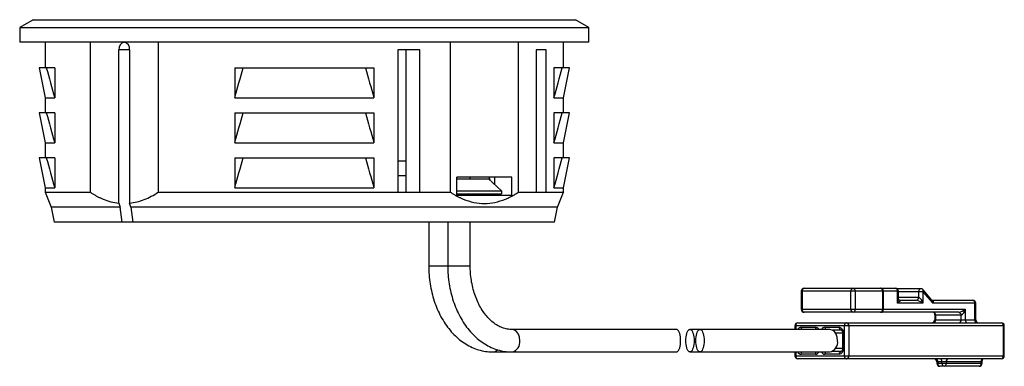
# Model space of a CAD drawing. Header units: millimetres. Extents: x -19 to 46.7, y -12.6 to 10.5.
import ezdxf

# ---------------------------------------------------------------- set-up
doc = ezdxf.new("R2010")
doc.units = ezdxf.units.MM

msp = doc.modelspace()

# ---------------------------------------------------------------- linework, layer by layer
at = {"color": 7, "linetype": 'Continuous', "lineweight": 25}
for p, q in [((-18.1, 10.5), (-19, 9.98)), ((-19, 9.98), (-19, 9)), ((-19, 9.98), (19, 9.98)), ((-18.1, 10.5), (18.1, 10.5)), ((19, 9.98), (18.1, 10.5)), ((19, 9), (19, 9.98)), ((19, 9), (-19, 9)), ((-17.3, 9), (-17.3, 7.3)), ((-14.289, 9), (-14.289, -1)), ((-9.754, 9), (-9.754, -1)), ((9.753, -1), (9.753, 9)), ((14.289, -1), (14.289, 9)), ((17.3, 7.3), (17.3, 9)), ((-12.374, -1.731), (-12.374, 8.5)), ((-11.667, 8.5), (-12.374, 8.5)), ((-11.667, 8.5), (-11.667, -1.731)), ((7.709, 8.5), (6.237, 8.5)), ((6.237, 8.5), (6.237, -1)), ((6.81, -1), (6.81, 8.5)), ((7.709, -1), (7.709, 8.5)), ((16.137, 8.5), (15.487, 8.5)), ((15.487, 8.5), (15.487, -1)), ((16.137, -1), (16.137, 8.5)), ((-17.7, 7.3), (-17.3, 5.3)), ((-16.665, 7.3), (-17.7, 7.3)), ((-16.665, 7.3), (-16.665, 5.3)), ((-4.644, 7.3), (4.644, 7.3)), ((-4.644, 7.3), (-4.644, 5.3)), ((4.644, 7.3), (4.644, 5.3)), ((16.665, 7.3), (16.665, 5.3)), ((17.7, 7.3), (16.665, 7.3)), ((17.3, 5.3), (17.7, 7.3)), ((-17.3, 5.3), (-17.3, 4.3)), ((-17.3, 5.3), (-16.665, 5.3)), ((16.665, 5.3), (17.3, 5.3)), ((17.3, 4.3), (17.3, 5.3)), ((-17.7, 4.3), (-17.3, 2.3)), ((-16.665, 4.3), (-17.7, 4.3)), ((-16.665, 4.3), (-16.665, 2.3)), ((-4.644, 4.3), (4.644, 4.3)), ((-4.644, 4.3), (-4.644, 2.3)), ((4.644, 4.3), (4.644, 2.3)), ((16.665, 4.3), (16.665, 2.3)), ((17.7, 4.3), (16.665, 4.3)), ((17.3, 2.3), (17.7, 4.3)), ((-17.3, 2.3), (-17.3, 1.3)), ((-17.3, 2.3), (-16.665, 2.3)), ((16.665, 2.3), (17.3, 2.3)), ((17.3, 1.3), (17.3, 2.3)), ((-17.7, 1.3), (-17.3, -0.7)), ((-16.665, 1.3), (-17.7, 1.3)), ((-16.665, 1.3), (-16.665, -0.7)), ((-4.644, 1.3), (4.644, 1.3)), ((-4.644, 1.3), (-4.644, -0.7)), ((4.644, 1.3), (4.644, -0.7)), ((6.237, 1.1), (6.81, 1.1)), ((16.665, 1.3), (16.665, -0.7)), ((17.7, 1.3), (16.665, 1.3)), ((17.3, -0.7), (17.7, 1.3)), ((6.81, 0.1), (6.237, 0.1)), ((13.859, 0), (10.182, 0)), ((10.182, -1.2), (10.182, 0)), ((11.074, -0.1), (11.074, 0)), ((12.728, -0.5), (12.728, 0)), ((13.859, -1.2), (13.859, 0)), ((10.182, -0.1), (12.304, -0.1)), ((12.304, -0.1), (13.152, -0.9)), ((-17.3, -0.7), (-17.3, -1)), ((-17.3, -0.7), (-16.665, -0.7)), ((-17.3, -1), (-16.9, -2)), ((-17.3, -1), (-14.289, -1)), ((-9.754, -1), (9.752, -1)), ((6.237, -1), (7.709, -1)), ((10.182, -0.9), (13.152, -0.9)), ((10.182, -1.1), (13.152, -1.1)), ((10.182, -1.2), (13.859, -1.2)), ((12.551, -1.2), (12.551, -1.1)), ((12.728, -1.2), (12.728, -1.1)), ((13.152, -0.9), (13.152, -1.1)), ((14.289, -1), (17.3, -1)), ((15.487, -1), (16.137, -1)), ((16.665, -0.7), (17.3, -0.7)), ((16.9, -2), (17.3, -1)), ((17.3, -1), (17.3, -0.7)), ((-12.374, -1.731), (-12.298, -2)), ((-11.591, -2), (-11.667, -1.731)), ((-16.9, -2), (-16.7, -3)), ((-12.298, -2), (-16.9, -2)), ((-12.157, -3), (-12.298, -2)), ((16.9, -2), (-11.591, -2)), ((-11.591, -2), (-11.45, -3)), ((16.7, -3), (16.9, -2)), ((16.7, -3), (-16.7, -3)), ((-11.455, -3), (-11.455, -2.963)), ((8.301, -3), (8.301, -5.9)), ((9.574, -3), (9.574, -5.9)), ((11.074, -5.9), (11.074, -3)), ((8.301, -5.9), (11.074, -5.9)), ((33.175, -7.605), (33.175, -8.805)), ((39.657, -7.605), (33.175, -7.605)), ((33.234, -7.605), (33.234, -8.805)), ((33.375, -7.405), (39.457, -7.405)), ((36.487, -8.805), (36.487, -7.605)), ((36.77, -7.605), (36.77, -8.805)), ((38.608, -8.805), (38.608, -7.605)), ((38.667, -8.805), (38.667, -7.605)), ((41.154, -7.432), (39.557, -7.432)), ((39.598, -8.405), (39.598, -7.605)), ((39.657, -8.122), (39.657, -7.605)), ((41.295, -7.632), (39.657, -7.632)), ((41.012, -8.005), (41.012, -7.632)), ((41.295, -7.632), (41.295, -8.405)), ((41.951, -8.405), (41.295, -7.632)), ((41.896, -8.198), (41.306, -7.503)), ((41.295, -8.405), (39.598, -8.405)), ((39.657, -8.005), (41.012, -8.005)), ((39.739, -8.205), (40.871, -8.205)), ((41.912, -8.205), (44.618, -8.205)), ((44.818, -8.405), (41.951, -8.405)), ((44.76, -9.505), (44.76, -8.405)), ((44.818, -9.505), (44.818, -8.405)), ((33.175, -8.805), (44.123, -8.805)), ((43.699, -9.005), (33.375, -9.005)), ((42.085, -9.088), (42.085, -9.505)), ((44.123, -8.805), (44.123, -9.505)), ((32.951, -9.705), (46.528, -9.705)), ((42.085, -9.505), (44.818, -9.505)), ((43.841, -9.205), (42.144, -9.205)), ((42.144, -9.205), (42.144, -9.505)), ((43.841, -9.505), (43.841, -9.205)), ((24.845, -10.15), (13.859, -10.15)), ((35.072, -10.15), (25.745, -10.15)), ((32.751, -9.905), (32.751, -10.15)), ((46.728, -9.905), (32.751, -9.905)), ((32.81, -9.905), (32.81, -10.15)), ((33.163, -10.005), (34.118, -10.005)), ((34.754, -10.005), (35.709, -10.005)), ((35.85, -10.205), (35.272, -10.205)), ((35.992, -10.405), (35.471, -10.405)), ((35.933, -10.405), (35.933, -11.405)), ((35.992, -10.405), (35.992, -11.405)), ((36.062, -11.905), (36.062, -9.905)), ((36.345, -9.905), (36.345, -11.905)), ((46.669, -11.905), (46.669, -9.905)), ((46.728, -11.905), (46.728, -9.905)), ((12.587, -11.65), (24.845, -11.65)), ((25.745, -11.65), (35.072, -11.65)), ((32.751, -11.65), (32.751, -11.905)), ((32.81, -11.65), (32.81, -11.905)), ((34.118, -11.805), (33.163, -11.805)), ((35.709, -11.805), (34.754, -11.805)), ((35.253, -11.605), (35.85, -11.605)), ((35.465, -11.405), (35.992, -11.405)), ((32.751, -11.905), (46.728, -11.905)), ((46.528, -12.105), (32.951, -12.105)), ((42.226, -12.305), (42.226, -12.405)), ((45.243, -12.305), (42.226, -12.305)), ((42.226, -12.405), (45.243, -12.405)), ((42.285, -12.305), (42.285, -12.405)), ((42.568, -12.405), (42.568, -12.305)), ((42.851, -12.305), (42.851, -12.405)), ((45.184, -12.405), (45.184, -12.305)), ((45.243, -12.405), (45.243, -12.305)), ((45.043, -12.605), (42.426, -12.605))]:
    msp.add_line(p, q, dxfattribs=at)
at = {"color": 7, "linetype": 'Continuous', "lineweight": 25, "flags": 128}
for points in [[(-4.644, 5.3), (-3.502, 5.3), (-2.344, 5.3), (-1.175, 5.3), (0, 5.3), (1.175, 5.3), (2.344, 5.3), (3.502, 5.3), (4.644, 5.3)], [(-4.644, 2.3), (-3.502, 2.3), (-2.344, 2.3), (-1.175, 2.3), (0, 2.3), (1.175, 2.3), (2.344, 2.3), (3.502, 2.3), (4.644, 2.3)], [(12.326, 0), (12.347, -0.051), (12.393, -0.184)], [(-4.644, -0.7), (-3.502, -0.7), (-2.344, -0.7), (-1.175, -0.7), (0, -0.7), (1.175, -0.7), (2.344, -0.7), (3.502, -0.7), (4.644, -0.7)], [(39.739, -8.205), (39.76, -8.208), (39.771, -8.217), (39.772, -8.232), (39.764, -8.252), (39.747, -8.277), (39.72, -8.305), (39.686, -8.337), (39.645, -8.37), (39.598, -8.405)], [(41.912, -8.205), (41.938, -8.209), (41.958, -8.22), (41.973, -8.239), (41.982, -8.264), (41.984, -8.294), (41.979, -8.329), (41.968, -8.366), (41.951, -8.405)], [(42.144, -9.205), (42.119, -9.198), (42.101, -9.176), (42.089, -9.141), (42.085, -9.094), (42.085, -9.091)], [(14.39, -10.9), (14.364, -10.668), (14.288, -10.459), (14.171, -10.293), (14.023, -10.187), (13.862, -10.15)], [(24.845, -11.65), (24.894, -11.639), (24.94, -11.605), (24.984, -11.55), (25.024, -11.475), (25.058, -11.382), (25.086, -11.275), (25.106, -11.157), (25.119, -11.03), (25.123, -10.9), (25.119, -10.77), (25.106, -10.643), (25.086, -10.525), (25.058, -10.418), (25.024, -10.325), (24.984, -10.25), (24.94, -10.195), (24.894, -10.161), (24.845, -10.15), (24.845, -10.15)], [(25.467, -10.9), (25.471, -10.77), (25.484, -10.643), (25.504, -10.525), (25.532, -10.418), (25.566, -10.325), (25.606, -10.25), (25.65, -10.195), (25.697, -10.161), (25.745, -10.15), (25.793, -10.161), (25.84, -10.195), (25.884, -10.25), (25.923, -10.325), (25.958, -10.418), (25.985, -10.525), (26.006, -10.643), (26.018, -10.77), (26.023, -10.9), (26.018, -11.03), (26.006, -11.157), (25.985, -11.275), (25.958, -11.382), (25.923, -11.475), (25.884, -11.55), (25.84, -11.605), (25.793, -11.639), (25.745, -11.65), (25.697, -11.639), (25.65, -11.605), (25.606, -11.55), (25.566, -11.475), (25.532, -11.382), (25.504, -11.275), (25.484, -11.157), (25.471, -11.03), (25.467, -10.9)], [(26.134, -10.9), (26.138, -10.77), (26.151, -10.643), (26.171, -10.525), (26.199, -10.418), (26.233, -10.325), (26.273, -10.25), (26.317, -10.195), (26.363, -10.161), (26.412, -10.15), (26.46, -10.161), (26.507, -10.195), (26.551, -10.25), (26.59, -10.325), (26.624, -10.418), (26.652, -10.525), (26.673, -10.643), (26.685, -10.77), (26.689, -10.9), (26.685, -11.03), (26.673, -11.157), (26.652, -11.275), (26.624, -11.382), (26.59, -11.475), (26.551, -11.55), (26.507, -11.605), (26.46, -11.639), (26.412, -11.65), (26.363, -11.639), (26.317, -11.605), (26.273, -11.55), (26.233, -11.475), (26.199, -11.382), (26.171, -11.275), (26.151, -11.157), (26.138, -11.03), (26.134, -10.9)], [(35.603, -10.9), (35.577, -10.668), (35.502, -10.459), (35.384, -10.293), (35.236, -10.187), (35.072, -10.15)], [(12.587, -11.65), (12.75, -11.613), (12.896, -11.509)]]:
    msp.add_lwpolyline(points, dxfattribs=at)
at = {"color": 7, "linetype": 'Continuous', "lineweight": 25}
for centre, radius, start, end in [((-11.936, 8.565), 0.443, 101.02929, 188.44505), ((-12.109, 8.563), 0.446, 351.94953, 78.57614), ((33.375, -7.605), 0.2, 90, 180), ((33.411, -7.58), 0.179, 101.42175, 188.04947), ((36.663, -7.58), 0.179, 101.42175, 188.04947), ((36.593, -7.58), 0.179, 351.95053, 78.57825), ((38.467, -7.605), 0.2, 0, 90), ((38.431, -7.58), 0.179, 351.95053, 78.57825), ((39.457, -7.605), 0.2, 0, 90), ((39.421, -7.58), 0.179, 351.95053, 78.57825), ((41.186, -7.605), 0.176, 100.63594, 188.83528), ((41.154, -7.632), 0.2, 40.31554, 90), ((41.21, -7.56), 0.111, 319.45419, 30.76008), ((38.787, -8.09), 0.87, 338.74678, 357.85138), ((40.835, -8.03), 0.179, 281.42175, 8.04947), ((40.655, -9.212), 1.03, 51.59416, 77.92703), ((40.705, -8.522), 0.601, 11.22981, 59.29897), ((41.657, -8.372), 0.296, 353.64489, 36.14009), ((44.618, -8.405), 0.2, 0, 90), ((44.583, -8.38), 0.179, 351.95053, 78.57825), ((33.375, -8.805), 0.2, 180, 270), ((33.411, -8.83), 0.179, 171.95053, 258.57825), ((36.663, -8.83), 0.179, 171.95053, 258.57825), ((36.593, -8.83), 0.179, 281.42175, 8.04947), ((38.467, -8.805), 0.2, 270, 0), ((38.431, -8.83), 0.179, 281.42175, 8.04947), ((41.967, -9.18), 0.179, 351.95053, 78.57825), ((43.469, -7.968), 1.063, 282.4913, 307.98751), ((43.664, -9.18), 0.179, 351.95053, 78.57825), ((43.546, -8.697), 0.587, 300.072, 349.39922), ((32.951, -9.905), 0.2, 90, 180), ((32.987, -9.88), 0.179, 101.42175, 188.04947), ((36.239, -9.88), 0.179, 101.42175, 188.04947), ((36.169, -9.88), 0.179, 351.95053, 78.57825), ((41.885, -9.505), 0.2, 270, 0), ((41.967, -9.53), 0.179, 281.42175, 8.04947), ((43.664, -9.53), 0.179, 281.42175, 8.04947), ((44.3, -9.53), 0.179, 171.95053, 258.57825), ((44.937, -9.53), 0.179, 171.95053, 258.57825), ((45.018, -9.505), 0.2, 180, 270), ((46.528, -9.905), 0.2, 0, 90), ((46.492, -9.88), 0.179, 351.95053, 78.57825), ((33.184, -10.273), 0.269, 94.51555, 152.73377), ((33.405, -10.011), 0.242, 178.65919, 215.07162), ((34.1, -10.268), 0.264, 26.66482, 86.08586), ((34.36, -10.011), 0.242, 178.65919, 215.07162), ((34.775, -10.273), 0.269, 94.51555, 152.73377), ((34.996, -10.011), 0.242, 178.65919, 215.07162), ((35.886, -10.03), 0.179, 171.95053, 258.57825), ((35.638, -10.355), 0.357, 351.95053, 78.57825), ((13.717, -10.987), 0.678, 282.14626, 7.35192), ((34.93, -10.987), 0.678, 282.11567, 7.35555), ((33.182, -11.539), 0.267, 204.58602, 265.92068), ((33.398, -11.798), 0.234, 140.97335, 181.85568), ((34.096, -11.534), 0.272, 274.70233, 334.79097), ((34.352, -11.798), 0.234, 140.97335, 181.85568), ((34.773, -11.539), 0.267, 204.58602, 265.92068), ((34.988, -11.798), 0.234, 140.97335, 181.85568), ((35.886, -11.78), 0.179, 101.42175, 188.04947), ((35.638, -11.455), 0.357, 281.42175, 8.04947), ((32.951, -11.905), 0.2, 180, 270), ((32.987, -11.93), 0.179, 171.95053, 258.57825), ((36.239, -11.93), 0.179, 171.95053, 258.57825), ((36.169, -11.93), 0.179, 281.42175, 8.04947), ((42.026, -12.305), 0.2, 0, 90), ((42.108, -12.28), 0.179, 351.95053, 78.57825), ((42.426, -12.405), 0.2, 180, 270), ((42.462, -12.43), 0.179, 171.95053, 258.57825), ((42.391, -12.28), 0.179, 351.95053, 78.57825), ((42.745, -12.43), 0.179, 171.95053, 258.57825), ((42.674, -12.43), 0.179, 281.42175, 8.04947), ((43.027, -12.28), 0.179, 101.42175, 188.04947), ((45.043, -12.405), 0.2, 270, 0), ((45.007, -12.43), 0.179, 281.42175, 8.04947), ((45.361, -12.28), 0.179, 101.42175, 188.04947), ((46.528, -11.905), 0.2, 270, 0), ((46.492, -11.93), 0.179, 281.42175, 8.04947)]:
    msp.add_arc(centre, radius, start, end, dxfattribs=at)
for points in [[(-17.222, 7.3), (-17.041, 6.631), (-16.856, 5.964), (-16.665, 5.3)], [(-4.644, 5.3), (-4.453, 5.964), (-4.268, 6.631), (-4.088, 7.3)], [(4.088, 7.3), (4.268, 6.631), (4.453, 5.964), (4.644, 5.3)], [(16.665, 5.3), (16.856, 5.964), (17.041, 6.631), (17.222, 7.3)], [(-17.222, 4.3), (-17.041, 3.631), (-16.856, 2.964), (-16.665, 2.3)], [(-4.644, 2.3), (-4.453, 2.964), (-4.268, 3.631), (-4.088, 4.3)], [(4.088, 4.3), (4.268, 3.631), (4.453, 2.964), (4.644, 2.3)], [(16.665, 2.3), (16.856, 2.964), (17.041, 3.631), (17.222, 4.3)], [(-17.222, 1.3), (-17.041, 0.631), (-16.856, -0.036), (-16.665, -0.7)], [(-4.644, -0.7), (-4.453, -0.036), (-4.268, 0.631), (-4.088, 1.3)], [(4.088, 1.3), (4.268, 0.631), (4.453, -0.036), (4.644, -0.7)], [(16.665, -0.7), (16.856, -0.036), (17.041, 0.631), (17.222, 1.3)], [(-13.435, -1.457), (-13.085, -1.601), (-12.732, -1.694), (-12.374, -1.731)]]:
    msp.add_open_spline(points, degree=3, dxfattribs=at)
for points, knots in [([(-14.289, -1), (-14.232, -1.036), (-14.119, -1.109), (-13.948, -1.209), (-13.777, -1.3), (-13.606, -1.384), (-13.492, -1.433), (-13.435, -1.457)], [0, 0, 0, 0, 0.205557, 0.408159, 0.607979, 0.805197, 1, 1, 1, 1]), ([(-11.667, -1.731), (-11.501, -1.714), (-11.334, -1.684), (-11.007, -1.602), (-10.845, -1.55), (-10.367, -1.364), (-10.057, -1.199), (-9.754, -1)], [0, 0, 0, 0, 0.25, 0.25, 0.5, 0.5, 1, 1, 1, 1]), ([(9.752, -1), (9.809, -1.037), (9.923, -1.109), (10.094, -1.209), (10.265, -1.3), (10.435, -1.383), (10.781, -1.535), (11.307, -1.7), (12.022, -1.775), (12.736, -1.7), (13.276, -1.53), (13.649, -1.364), (13.863, -1.256), (14.077, -1.136), (14.218, -1.045), (14.289, -1)], [0, 0, 0, 0, 0.039991, 0.079426, 0.118336, 0.156758, 0.194728, 0.349337, 0.50027, 0.650889, 0.80528, 0.852804, 0.901053, 0.950096, 1, 1, 1, 1]), ([(8.301, -5.9), (8.302, -6.008), (8.306, -6.315), (8.348, -6.821), (8.441, -7.409), (8.58, -7.981), (8.762, -8.532), (8.987, -9.056), (9.252, -9.546), (9.556, -9.997), (9.896, -10.403), (10.267, -10.76), (10.666, -11.061), (11.087, -11.304), (11.524, -11.485), (11.971, -11.602), (12.328, -11.646), (12.532, -11.649), (12.587, -11.65)], [0, 0, 0, 0, 0.036492, 0.104141, 0.171864, 0.239661, 0.307552, 0.375541, 0.443611, 0.511694, 0.579682, 0.64742, 0.714721, 0.781398, 0.847319, 0.912459, 0.97692, 1, 1, 1, 1]), ([(9.574, -5.9), (9.575, -6.008), (9.579, -6.315), (9.621, -6.821), (9.714, -7.409), (9.852, -7.981), (10.035, -8.532), (10.26, -9.056), (10.525, -9.546), (10.829, -9.997), (11.169, -10.403), (11.54, -10.76), (11.939, -11.061), (12.36, -11.304), (12.797, -11.485), (13.244, -11.602), (13.6, -11.646), (13.805, -11.649), (13.859, -11.65)], [0, 0, 0, 0, 0.036492, 0.104141, 0.171864, 0.239661, 0.307552, 0.375541, 0.443611, 0.511694, 0.579682, 0.64742, 0.714721, 0.781398, 0.847319, 0.912459, 0.97692, 1, 1, 1, 1]), ([(13.859, -10.15), (13.811, -10.149), (13.653, -10.145), (13.387, -10.096), (13.064, -9.977), (12.752, -9.799), (12.456, -9.566), (12.179, -9.282), (11.926, -8.951), (11.7, -8.576), (11.503, -8.163), (11.34, -7.716), (11.213, -7.243), (11.125, -6.749), (11.08, -6.298), (11.076, -6.014), (11.074, -5.9)], [0, 0, 0, 0, 0.0365558, 0.1196074, 0.2013855, 0.2805756, 0.3574457, 0.432759, 0.507183, 0.5811715, 0.6549985, 0.7287918, 0.802622, 0.8765189, 0.9504749, 1, 1, 1, 1]), ([(39.739, -8.205), (39.737, -8.205), (39.733, -8.205), (39.699, -8.193), (39.665, -8.16), (39.656, -8.124), (39.657, -8.125), (39.657, -8.125)], [0, 0, 0, 0, 0.1390772, 0.3136797, 0.6096674, 0.8664815, 1, 1, 1, 1]), ([(42.002, -9.005), (42.004, -9.005), (42.009, -9.005), (42.042, -9.017), (42.076, -9.051), (42.085, -9.086), (42.085, -9.085), (42.085, -9.085)], [0, 0, 0, 0, 0.140085, 0.315952, 0.614084, 0.872759, 1, 1, 1, 1]), ([(35.85, -10.205), (35.85, -10.205), (35.85, -10.205), (35.864, -10.209), (35.894, -10.243), (35.918, -10.296), (35.931, -10.354), (35.933, -10.392), (35.933, -10.405)], [0, 0, 0, 0, 0.1387977, 0.3810611, 0.5515284, 0.7273801, 0.9018608, 1, 1, 1, 1]), ([(35.933, -11.405), (35.932, -11.423), (35.931, -11.464), (35.914, -11.525), (35.888, -11.575), (35.862, -11.601), (35.85, -11.605), (35.85, -11.605), (35.85, -11.605)], [0, 0, 0, 0, 0.127206, 0.305589, 0.481761, 0.655717, 0.845353, 1, 1, 1, 1]), ([(45.243, -12.305), (45.243, -12.288), (45.245, -12.246), (45.262, -12.185), (45.288, -12.135), (45.314, -12.109), (45.326, -12.105), (45.326, -12.105), (45.326, -12.105)], [0, 0, 0, 0, 0.127206, 0.305589, 0.481761, 0.655717, 0.845353, 1, 1, 1, 1])]:
    msp.add_open_spline(points, degree=3, knots=knots, dxfattribs=at)

doc.saveas('drawing.dxf')
